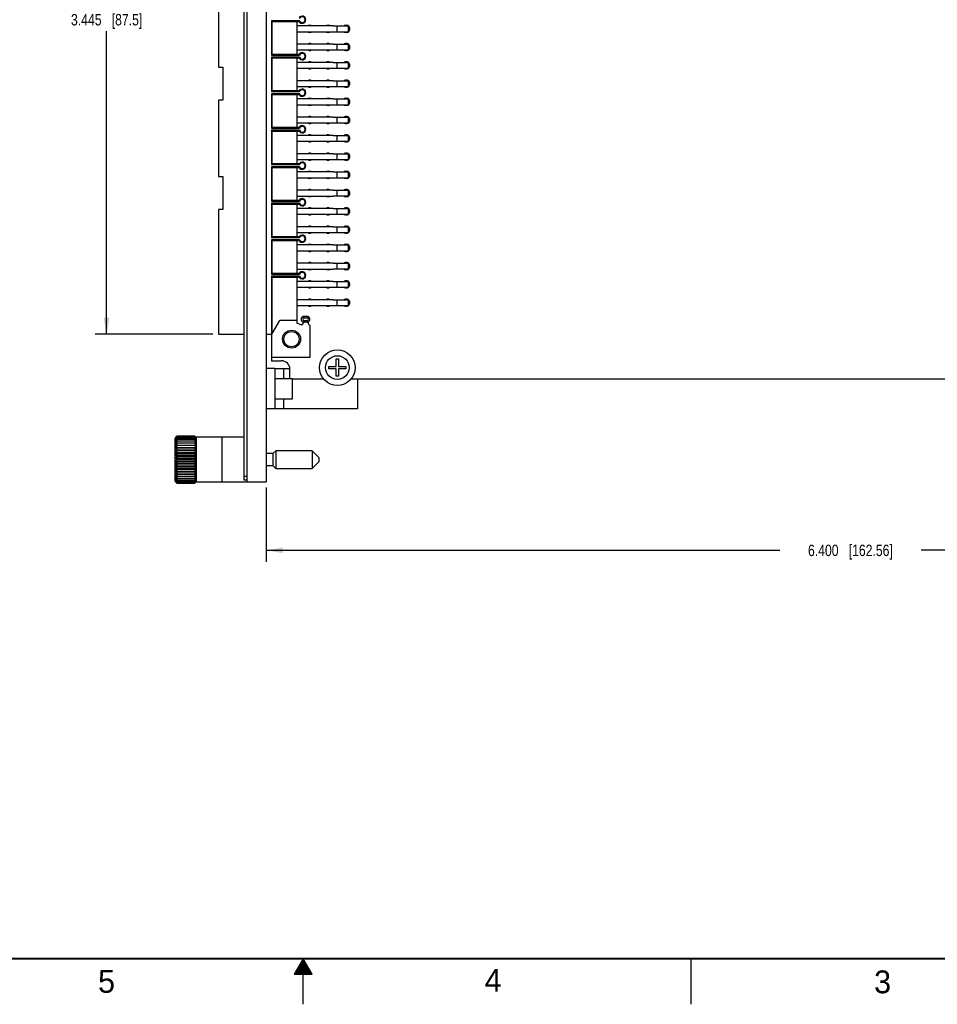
# Model space of a CAD drawing. Header units: inches. Extents: x 0 to 34, y 0 to 22.
# Tile 36 of 47: x 13.9 to 23.9, y 0 to 10.8. Entities that reach past the tile are written whole.
import ezdxf

# ---------------------------------------------------------------- set-up
doc = ezdxf.new("R2010")
doc.units = ezdxf.units.IN
doc.header["$LTSCALE"] = 1.87
doc.header["$MEASUREMENT"] = 0
doc.layers.get('0').update_dxf_attribs({"linetype": 'CONTINUOUS'})
doc.layers.add('DIMENSIONS', color=7, linetype='CONTINUOUS')
doc.styles.get("Standard").update_dxf_attribs({"font": 'txt', "width": 0.8})
doc.styles.add('TEXTSTYLE_2', font='txt')
doc.dimstyles.new('DIMSTYLE_3', dxfattribs={"dimtxt": 0.125, "dimasz": 0.18, "dimexe": 0.125, "dimexo": 0.0625, "dimgap": 0.0625, "dimtad": 0, "dimtih": 1, "dimtoh": 1, "dimdec": 3, "dimlfac": 0.5, "dimzin": 4, "dimdsep": 46, "dimtxsty": 'STANDARD', "dimblk": '_FILLED', "dimblk1": '_FILLED', "dimblk2": '_FILLED', "dimcen": 0.09, "dimadec": 0, "dimazin": 0, "dimtp": 0.001, "dimtm": 0.001, "dimtfac": 1, "dimtdec": 3, "dimtofl": 0, "dimtmove": 0, "dimatfit": 3, "dimldrblk": '_FILLED', "dimfxl": 1, "dimtolj": 1, "dimtzin": 4, "dimarcsym": 0})

# ---------------------------------------------------------------- blocks, each defined once
blk = doc.blocks.new('_FILLED')
at = {"color": 0, "linetype": 'BYBLOCK'}
blk.add_solid([(0, 0), (-1, 0.174), (-1, -0.174)], dxfattribs=at)
blk = doc.blocks.new('*D28')
at = {"layer": 'DIMENSIONS', "color": 2, "linetype": 'CONTINUOUS'}
for p, q in [((16.012, 14.233), (14.723, 14.233)), ((14.848, 14.233), (14.848, 10.913)), ((14.848, 7.343), (14.848, 10.663)), ((16.012, 7.343), (14.723, 7.343))]:
    blk.add_line(p, q, dxfattribs=at)
at = {"layer": 'DIMENSIONS', "color": 2, "linetype": 'CONTINUOUS', "xscale": 0.18, "yscale": 0.18, "zscale": 0.18}
for p, rotation in [((14.848, 14.233), 90), ((14.848, 7.343), 270)]:
    blk.add_blockref('_FILLED', p, dxfattribs=dict(at, rotation=rotation))
at = {"layer": 'DIMENSIONS', "color": 2, "linetype": 'CONTINUOUS', "insert": (14.848, 10.85), "char_height": 0.125, "width": 1.225, "attachment_point": 2, "line_spacing_factor": 0.9}
blk.add_mtext('3.445{\\Ftxt.shx;\\W1.000000;\\H0.125000; }[87.5]', dxfattribs=at)
blk = doc.blocks.new('*D32')
at = {"layer": 'DIMENSIONS', "color": 2, "linetype": 'CONTINUOUS'}
for p, q in [((29.396, 6.947), (29.396, 4.849)), ((16.596, 5.661), (16.596, 4.849)), ((16.596, 4.974), (22.221, 4.974)), ((29.396, 4.974), (23.771, 4.974))]:
    blk.add_line(p, q, dxfattribs=at)
at = {"layer": 'DIMENSIONS', "color": 2, "linetype": 'CONTINUOUS', "xscale": 0.18, "yscale": 0.18, "zscale": 0.18, "rotation": 180}
blk.add_blockref('_FILLED', (16.596, 4.974), dxfattribs=at)
at = {"layer": 'DIMENSIONS', "color": 2, "linetype": 'CONTINUOUS', "xscale": 0.18, "yscale": 0.18, "zscale": 0.18}
blk.add_blockref('_FILLED', (29.396, 4.974), dxfattribs=at)
at = {"layer": 'DIMENSIONS', "color": 2, "linetype": 'CONTINUOUS', "insert": (22.996, 5.036), "char_height": 0.125, "width": 1.425, "attachment_point": 2, "line_spacing_factor": 0.9}
blk.add_mtext('6.400{\\Ftxt.shx;\\W1.000000;\\H0.125000; }[162.56]', dxfattribs=at)

msp = doc.modelspace()

# ---------------------------------------------------------------- linework, layer by layer
at = {"color": 7, "linetype": 'CONTINUOUS'}
for p, q in [((16.3557, 5.7439), (16.3557, 15.8319)), ((16.3857, 15.8519), (16.3857, 5.7239)), ((16.5957, 15.8519), (16.5957, 5.7239)), ((16.0745, 11.3068), (16.0745, 10.269)), ((16.6532, 10.7761), (16.6532, 10.3997)), ((16.6611, 10.7682), (16.6532, 10.7761)), ((16.9618, 10.7761), (16.6532, 10.7761)), ((16.6611, 10.4076), (16.6611, 10.7682)), ((16.6611, 10.7682), (16.9569, 10.7682)), ((16.9328, 10.7682), (16.9328, 10.4076)), ((16.9328, 10.7233), (17.3288, 10.7233)), ((16.9569, 10.7682), (16.9618, 10.7761)), ((17.3288, 10.7194), (17.3288, 10.7233)), ((17.3288, 10.7194), (17.4973, 10.7194)), ((17.3714, 10.7194), (17.3714, 10.6564)), ((17.4501, 10.7233), (17.4501, 10.7194)), ((17.4973, 10.7233), (17.4501, 10.7233)), ((17.4973, 10.6525), (17.4973, 10.7233)), ((17.3288, 10.6525), (16.9328, 10.6525)), ((17.3288, 10.6525), (17.3288, 10.6564)), ((17.3288, 10.6564), (17.4973, 10.6564)), ((17.4501, 10.6564), (17.4501, 10.6525)), ((17.4501, 10.6525), (17.4973, 10.6525)), ((16.9328, 10.5233), (17.3288, 10.5233)), ((17.3288, 10.5194), (17.3288, 10.5233)), ((17.3288, 10.5194), (17.4973, 10.5194)), ((17.3714, 10.5194), (17.3714, 10.4564)), ((17.4501, 10.5233), (17.4501, 10.5194)), ((17.4973, 10.5233), (17.4501, 10.5233)), ((17.4973, 10.4525), (17.4973, 10.5233)), ((16.6532, 10.3997), (16.6611, 10.4076)), ((16.6532, 10.3997), (16.9618, 10.3997)), ((16.6532, 10.3761), (16.6532, 9.9997)), ((16.6611, 10.3682), (16.6532, 10.3761)), ((16.9618, 10.3761), (16.6532, 10.3761)), ((16.9569, 10.4076), (16.6611, 10.4076)), ((16.6611, 10.0076), (16.6611, 10.3682)), ((16.6611, 10.3682), (16.9569, 10.3682)), ((17.3288, 10.4525), (16.9328, 10.4525)), ((16.9328, 10.3682), (16.9328, 10.0076)), ((16.9569, 10.4076), (16.9618, 10.3997)), ((16.9569, 10.3682), (16.9618, 10.3761)), ((17.3288, 10.4525), (17.3288, 10.4564)), ((17.3288, 10.4564), (17.4973, 10.4564)), ((17.4501, 10.4564), (17.4501, 10.4525)), ((17.4501, 10.4525), (17.4973, 10.4525)), ((16.0745, 10.269), (16.1218, 10.269)), ((16.1218, 10.269), (16.1218, 9.9068)), ((16.9328, 10.3233), (17.3288, 10.3233)), ((17.3288, 10.2525), (16.9328, 10.2525)), ((17.3288, 10.3194), (17.3288, 10.3233)), ((17.3288, 10.3194), (17.4973, 10.3194)), ((17.3288, 10.2525), (17.3288, 10.2564)), ((17.3288, 10.2564), (17.4973, 10.2564)), ((17.3714, 10.3194), (17.3714, 10.2564)), ((17.4501, 10.3233), (17.4501, 10.3194)), ((17.4973, 10.3233), (17.4501, 10.3233)), ((17.4501, 10.2564), (17.4501, 10.2525)), ((17.4501, 10.2525), (17.4973, 10.2525)), ((17.4973, 10.2525), (17.4973, 10.3233)), ((16.9328, 10.1233), (17.3288, 10.1233)), ((17.3288, 10.0525), (16.9328, 10.0525)), ((17.3288, 10.1194), (17.3288, 10.1233)), ((17.3288, 10.1194), (17.4973, 10.1194)), ((17.3288, 10.0525), (17.3288, 10.0564)), ((17.3288, 10.0564), (17.4973, 10.0564)), ((17.3714, 10.1194), (17.3714, 10.0564)), ((17.4501, 10.1233), (17.4501, 10.1194)), ((17.4973, 10.1233), (17.4501, 10.1233)), ((17.4501, 10.0564), (17.4501, 10.0525)), ((17.4501, 10.0525), (17.4973, 10.0525)), ((17.4973, 10.0525), (17.4973, 10.1233)), ((16.6532, 9.9997), (16.6611, 10.0076)), ((16.6532, 9.9997), (16.9618, 9.9997)), ((16.6532, 9.9761), (16.6532, 9.5997)), ((16.6611, 9.9682), (16.6532, 9.9761)), ((16.9618, 9.9761), (16.6532, 9.9761)), ((16.9569, 10.0076), (16.6611, 10.0076)), ((16.6611, 9.6076), (16.6611, 9.9682)), ((16.6611, 9.9682), (16.9569, 9.9682)), ((16.9328, 9.9682), (16.9328, 9.6076)), ((16.9569, 10.0076), (16.9618, 9.9997)), ((16.9569, 9.9682), (16.9618, 9.9761)), ((16.0745, 9.9068), (16.0745, 9.069)), ((16.1218, 9.9068), (16.0745, 9.9068)), ((16.9328, 9.9233), (17.3288, 9.9233)), ((17.3288, 9.8525), (16.9328, 9.8525)), ((17.3288, 9.9194), (17.3288, 9.9233)), ((17.3288, 9.9194), (17.4973, 9.9194)), ((17.3288, 9.8525), (17.3288, 9.8564)), ((17.3288, 9.8564), (17.4973, 9.8564)), ((17.3714, 9.9194), (17.3714, 9.8564)), ((17.4501, 9.9233), (17.4501, 9.9194)), ((17.4973, 9.9233), (17.4501, 9.9233)), ((17.4501, 9.8564), (17.4501, 9.8525)), ((17.4501, 9.8525), (17.4973, 9.8525)), ((17.4973, 9.8525), (17.4973, 9.9233)), ((16.9328, 9.7233), (17.3288, 9.7233)), ((17.3288, 9.7194), (17.3288, 9.7233)), ((17.3288, 9.7194), (17.4973, 9.7194)), ((17.3714, 9.7194), (17.3714, 9.6564)), ((17.4501, 9.7233), (17.4501, 9.7194)), ((17.4973, 9.7233), (17.4501, 9.7233)), ((17.4973, 9.6525), (17.4973, 9.7233)), ((16.6532, 9.5997), (16.6611, 9.6076)), ((16.9569, 9.6076), (16.6611, 9.6076)), ((17.3288, 9.6525), (16.9328, 9.6525)), ((16.9569, 9.6076), (16.9618, 9.5997)), ((17.3288, 9.6525), (17.3288, 9.6564)), ((17.3288, 9.6564), (17.4973, 9.6564)), ((17.4501, 9.6564), (17.4501, 9.6525)), ((17.4501, 9.6525), (17.4973, 9.6525)), ((16.6532, 9.5997), (16.9618, 9.5997)), ((16.6532, 9.5761), (16.6532, 9.1997)), ((16.6611, 9.5682), (16.6532, 9.5761)), ((16.9618, 9.5761), (16.6532, 9.5761)), ((16.6611, 9.2076), (16.6611, 9.5682)), ((16.6611, 9.5682), (16.9569, 9.5682)), ((16.9328, 9.5682), (16.9328, 9.2076)), ((16.9328, 9.5233), (17.3288, 9.5233)), ((16.9569, 9.5682), (16.9618, 9.5761)), ((17.3288, 9.5194), (17.3288, 9.5233)), ((17.3288, 9.5194), (17.4973, 9.5194)), ((17.3714, 9.5194), (17.3714, 9.4564)), ((17.4501, 9.5233), (17.4501, 9.5194)), ((17.4973, 9.5233), (17.4501, 9.5233)), ((17.4973, 9.4525), (17.4973, 9.5233)), ((17.3288, 9.4525), (16.9328, 9.4525)), ((17.3288, 9.4525), (17.3288, 9.4564)), ((17.3288, 9.4564), (17.4973, 9.4564)), ((17.4501, 9.4564), (17.4501, 9.4525)), ((17.4501, 9.4525), (17.4973, 9.4525)), ((16.9328, 9.3233), (17.3288, 9.3233)), ((17.3288, 9.3194), (17.3288, 9.3233)), ((17.3288, 9.3194), (17.4973, 9.3194)), ((17.3714, 9.3194), (17.3714, 9.2564)), ((17.4501, 9.3233), (17.4501, 9.3194)), ((17.4973, 9.3233), (17.4501, 9.3233)), ((17.4973, 9.2525), (17.4973, 9.3233)), ((16.6532, 9.1997), (16.6611, 9.2076)), ((16.6532, 9.1997), (16.9618, 9.1997)), ((16.6532, 9.1761), (16.6532, 8.7997)), ((16.6611, 9.1682), (16.6532, 9.1761)), ((16.9618, 9.1761), (16.6532, 9.1761)), ((16.9569, 9.2076), (16.6611, 9.2076)), ((17.3288, 9.2525), (16.9328, 9.2525)), ((16.9569, 9.2076), (16.9618, 9.1997)), ((16.9569, 9.1682), (16.9618, 9.1761)), ((17.3288, 9.2525), (17.3288, 9.2564)), ((17.3288, 9.2564), (17.4973, 9.2564)), ((17.4501, 9.2564), (17.4501, 9.2525)), ((17.4501, 9.2525), (17.4973, 9.2525)), ((16.0745, 9.069), (16.1218, 9.069)), ((16.1218, 9.069), (16.1218, 8.7068)), ((16.6611, 8.8076), (16.6611, 9.1682)), ((16.6611, 9.1682), (16.9569, 9.1682)), ((16.9328, 9.1682), (16.9328, 8.8076)), ((16.9328, 9.1233), (17.3288, 9.1233)), ((17.3288, 9.1194), (17.3288, 9.1233)), ((17.3288, 9.1194), (17.4973, 9.1194)), ((17.3714, 9.1194), (17.3714, 9.0564)), ((17.4501, 9.1233), (17.4501, 9.1194)), ((17.4973, 9.1233), (17.4501, 9.1233)), ((17.4973, 9.0525), (17.4973, 9.1233)), ((17.3288, 9.0525), (16.9328, 9.0525)), ((17.3288, 9.0525), (17.3288, 9.0564)), ((17.3288, 9.0564), (17.4973, 9.0564)), ((17.4501, 9.0564), (17.4501, 9.0525)), ((17.4501, 9.0525), (17.4973, 9.0525)), ((16.9328, 8.9233), (17.3288, 8.9233)), ((17.3288, 8.8525), (16.9328, 8.8525)), ((17.3288, 8.9194), (17.3288, 8.9233)), ((17.3288, 8.9194), (17.4973, 8.9194)), ((17.3288, 8.8525), (17.3288, 8.8564)), ((17.3288, 8.8564), (17.4973, 8.8564)), ((17.3714, 8.9194), (17.3714, 8.8564)), ((17.4501, 8.9233), (17.4501, 8.9194)), ((17.4973, 8.9233), (17.4501, 8.9233)), ((17.4501, 8.8564), (17.4501, 8.8525)), ((17.4501, 8.8525), (17.4973, 8.8525)), ((17.4973, 8.8525), (17.4973, 8.9233)), ((16.6532, 8.7997), (16.6611, 8.8076)), ((16.6532, 8.7997), (16.9618, 8.7997)), ((16.6532, 8.7761), (16.6532, 8.3997)), ((16.6611, 8.7682), (16.6532, 8.7761)), ((16.9618, 8.7761), (16.6532, 8.7761)), ((16.9569, 8.8076), (16.6611, 8.8076)), ((16.6611, 8.4076), (16.6611, 8.7682)), ((16.6611, 8.7682), (16.9569, 8.7682)), ((16.9328, 8.7682), (16.9328, 8.4076)), ((16.9569, 8.8076), (16.9618, 8.7997)), ((16.9569, 8.7682), (16.9618, 8.7761)), ((16.0745, 8.7068), (16.0745, 7.343)), ((16.1218, 8.7068), (16.0745, 8.7068)), ((16.9328, 8.7233), (17.3288, 8.7233)), ((17.3288, 8.6525), (16.9328, 8.6525)), ((17.3288, 8.7194), (17.3288, 8.7233)), ((17.3288, 8.7194), (17.4973, 8.7194)), ((17.3288, 8.6525), (17.3288, 8.6564)), ((17.3288, 8.6564), (17.4973, 8.6564)), ((17.3714, 8.7194), (17.3714, 8.6564)), ((17.4501, 8.7233), (17.4501, 8.7194)), ((17.4973, 8.7233), (17.4501, 8.7233)), ((17.4501, 8.6564), (17.4501, 8.6525)), ((17.4501, 8.6525), (17.4973, 8.6525)), ((17.4973, 8.6525), (17.4973, 8.7233)), ((16.9328, 8.5233), (17.3288, 8.5233)), ((17.3288, 8.5194), (17.3288, 8.5233)), ((17.4501, 8.5233), (17.4501, 8.5194)), ((17.4973, 8.5233), (17.4501, 8.5233)), ((17.4973, 8.4525), (17.4973, 8.5233)), ((17.3288, 8.4525), (16.9328, 8.4525)), ((17.3288, 8.5194), (17.4973, 8.5194)), ((17.3288, 8.4525), (17.3288, 8.4564)), ((17.3288, 8.4564), (17.4973, 8.4564)), ((17.3714, 8.5194), (17.3714, 8.4564)), ((17.4501, 8.4564), (17.4501, 8.4525)), ((17.4501, 8.4525), (17.4973, 8.4525)), ((16.6532, 8.3997), (16.6611, 8.4076)), ((16.6532, 8.3997), (16.9618, 8.3997)), ((16.6532, 8.3761), (16.6532, 7.9997)), ((16.6611, 8.3682), (16.6532, 8.3761)), ((16.9618, 8.3761), (16.6532, 8.3761)), ((16.9569, 8.4076), (16.6611, 8.4076)), ((16.6611, 8.0076), (16.6611, 8.3682)), ((16.6611, 8.3682), (16.9569, 8.3682)), ((16.9328, 8.3682), (16.9328, 8.0076)), ((16.9328, 8.3233), (17.3288, 8.3233)), ((16.9569, 8.4076), (16.9618, 8.3997)), ((16.9569, 8.3682), (16.9618, 8.3761)), ((17.3288, 8.3194), (17.3288, 8.3233)), ((17.3288, 8.3194), (17.4973, 8.3194)), ((17.3714, 8.3194), (17.3714, 8.2564)), ((17.4501, 8.3233), (17.4501, 8.3194)), ((17.4973, 8.3233), (17.4501, 8.3233)), ((17.4973, 8.2525), (17.4973, 8.3233)), ((17.3288, 8.2525), (16.9328, 8.2525)), ((17.3288, 8.2525), (17.3288, 8.2564)), ((17.3288, 8.2564), (17.4973, 8.2564)), ((17.4501, 8.2564), (17.4501, 8.2525)), ((17.4501, 8.2525), (17.4973, 8.2525)), ((16.9328, 8.1233), (17.3288, 8.1233)), ((17.3288, 8.1194), (17.3288, 8.1233)), ((17.3288, 8.1194), (17.4973, 8.1194)), ((17.3714, 8.1194), (17.3714, 8.0564)), ((17.4501, 8.1233), (17.4501, 8.1194)), ((17.4973, 8.1233), (17.4501, 8.1233)), ((17.4973, 8.0525), (17.4973, 8.1233)), ((16.6532, 7.9997), (16.6611, 8.0076)), ((16.6532, 7.9997), (16.9618, 7.9997)), ((16.9569, 8.0076), (16.6611, 8.0076)), ((17.3288, 8.0525), (16.9328, 8.0525)), ((16.9569, 8.0076), (16.9618, 7.9997)), ((17.3288, 8.0525), (17.3288, 8.0564)), ((17.3288, 8.0564), (17.4973, 8.0564)), ((17.4501, 8.0564), (17.4501, 8.0525)), ((17.4501, 8.0525), (17.4973, 8.0525)), ((16.6532, 7.9761), (16.6532, 7.343)), ((16.6611, 7.9682), (16.6532, 7.9761)), ((16.9618, 7.9761), (16.6532, 7.9761)), ((16.6611, 7.3498), (16.6611, 7.9682)), ((16.6611, 7.9682), (16.9569, 7.9682)), ((16.9328, 7.9682), (16.9328, 7.4643)), ((16.9328, 7.9233), (17.3288, 7.9233)), ((16.9569, 7.9682), (16.9618, 7.9761)), ((17.3288, 7.9194), (17.3288, 7.9233)), ((17.3288, 7.9194), (17.4973, 7.9194)), ((17.3714, 7.9194), (17.3714, 7.8564)), ((17.4501, 7.9233), (17.4501, 7.9194)), ((17.4973, 7.9233), (17.4501, 7.9233)), ((17.4973, 7.8525), (17.4973, 7.9233)), ((17.3288, 7.8525), (16.9328, 7.8525)), ((17.3288, 7.8525), (17.3288, 7.8564)), ((17.3288, 7.8564), (17.4973, 7.8564)), ((17.4501, 7.8564), (17.4501, 7.8525)), ((17.4501, 7.8525), (17.4973, 7.8525)), ((16.9328, 7.7233), (17.3288, 7.7233)), ((17.3288, 7.7194), (17.3288, 7.7233)), ((17.3288, 7.7194), (17.4973, 7.7194)), ((17.3714, 7.7194), (17.3714, 7.6564)), ((17.4501, 7.7233), (17.4501, 7.7194)), ((17.4973, 7.7233), (17.4501, 7.7233)), ((17.4973, 7.6525), (17.4973, 7.7233)), ((17.3288, 7.6525), (16.9328, 7.6525)), ((17.3288, 7.6525), (17.3288, 7.6564)), ((17.3288, 7.6564), (17.4973, 7.6564)), ((17.4501, 7.6564), (17.4501, 7.6525)), ((17.4501, 7.6525), (17.4973, 7.6525)), ((16.6572, 7.343), (16.7436, 7.4926)), ((16.9328, 7.4926), (16.7436, 7.4926)), ((16.9782, 7.443), (16.9328, 7.4643)), ((16.9997, 7.4572), (16.9871, 7.4446)), ((16.9997, 7.4572), (16.9997, 7.476)), ((17.0432, 7.4737), (17.0114, 7.4737)), ((17.0115, 7.521), (17.0115, 7.5367)), ((17.043, 7.5367), (17.0115, 7.5367)), ((17.0115, 7.521), (17.043, 7.521)), ((17.0115, 7.4737), (17.0115, 7.4895)), ((17.043, 7.4895), (17.0115, 7.4895)), ((17.043, 7.5367), (17.043, 7.521)), ((17.043, 7.4895), (17.043, 7.4737)), ((17.0548, 7.476), (17.0548, 7.4572)), ((17.0745, 7.4375), (17.0548, 7.4572)), ((16.0745, 7.343), (16.3557, 7.343)), ((16.5957, 7.343), (16.6572, 7.343)), ((16.6557, 7.343), (16.6557, 7.0519)), ((16.6572, 7.0871), (16.6572, 7.343)), ((17.0745, 7.4375), (17.0745, 7.0871)), ((16.6557, 7.0519), (16.7617, 7.0519)), ((17.0745, 7.0871), (16.6572, 7.0871)), ((17.3639, 6.9877), (17.3639, 7.0704)), ((17.3639, 7.0704), (17.3875, 7.0704)), ((17.3875, 7.0704), (17.3875, 6.9877)), ((16.6917, 6.9659), (16.5957, 6.9659)), ((16.8557, 6.8579), (16.8557, 6.9579)), ((17.2812, 6.9641), (17.2812, 6.9877)), ((17.2812, 6.9877), (17.3639, 6.9877)), ((17.3639, 6.9641), (17.2812, 6.9641)), ((17.3639, 6.8814), (17.3639, 6.9641)), ((17.3875, 6.9877), (17.4702, 6.9877)), ((17.3875, 6.9641), (17.3875, 6.8814)), ((17.4702, 6.9641), (17.3875, 6.9641)), ((17.4702, 6.9877), (17.4702, 6.9641)), ((16.6917, 6.8579), (16.8857, 6.8579)), ((16.8857, 6.6339), (16.8857, 6.8579)), ((16.8857, 6.8519), (17.2254, 6.8519)), ((17.3875, 6.8814), (17.3639, 6.8814)), ((17.526, 6.8519), (29.2377, 6.8519)), ((16.6917, 6.6339), (16.8857, 6.6339)), ((16.6917, 6.5259), (16.5957, 6.5259)), ((15.6038, 6.2098), (15.5982, 6.2041)), ((15.5982, 5.7317), (15.5982, 6.2041)), ((15.6041, 6.15), (15.8282, 6.15)), ((15.6194, 6.2254), (15.6183, 6.2243)), ((15.6194, 6.2254), (15.6183, 6.2243)), ((15.8129, 6.2254), (15.6194, 6.2254)), ((15.6194, 6.2232), (15.8129, 6.2232)), ((15.6194, 6.2166), (15.8129, 6.2166)), ((15.6194, 6.2058), (15.8129, 6.2058)), ((15.6194, 6.1909), (15.8129, 6.1909)), ((15.6194, 6.1722), (15.8129, 6.1722)), ((15.814, 6.2243), (15.8129, 6.2254)), ((15.814, 6.2243), (15.8129, 6.2254)), ((15.8337, 6.2045), (15.8285, 6.2098)), ((15.8337, 5.7229), (15.8337, 6.2129)), ((16.3557, 6.2129), (15.8337, 6.2129)), ((15.6041, 6.1276), (15.8282, 6.1276)), ((15.6041, 6.1024), (15.8282, 6.1024)), ((15.6041, 6.075), (15.8282, 6.075)), ((15.6041, 6.0457), (15.8282, 6.0457)), ((15.6194, 6.1246), (15.8129, 6.1246)), ((15.6194, 6.0966), (15.8129, 6.0966)), ((15.6194, 6.0664), (15.8129, 6.0664)), ((16.7003, 6.0655), (16.668, 6.0332)), ((16.7003, 6.0655), (16.7003, 5.8703)), ((17.0979, 6.0655), (16.7003, 6.0655)), ((17.1727, 5.9907), (17.0979, 6.0655)), ((17.0979, 6.0655), (17.0979, 5.8703)), ((15.6041, 6.0151), (15.8282, 6.0151)), ((15.6041, 5.9837), (15.8282, 5.9837)), ((15.6041, 5.9521), (15.8282, 5.9521)), ((15.6194, 6.0345), (15.8129, 6.0345)), ((15.6194, 6.0015), (15.8129, 6.0015)), ((15.6194, 5.9679), (15.8129, 5.9679)), ((15.6194, 5.9343), (15.8129, 5.9343)), ((16.668, 6.0332), (16.5957, 6.0332)), ((16.668, 6.0332), (16.668, 5.9025)), ((17.0979, 5.8703), (17.1727, 5.9451)), ((17.1727, 5.9907), (17.1727, 5.9451)), ((15.6041, 5.9206), (15.8282, 5.9206)), ((15.6041, 5.89), (15.8282, 5.89)), ((15.6041, 5.8608), (15.8282, 5.8608)), ((15.6041, 5.8334), (15.8282, 5.8334)), ((15.6194, 5.9012), (15.8129, 5.9012)), ((15.6194, 5.8694), (15.8129, 5.8694)), ((15.6194, 5.8391), (15.8129, 5.8391)), ((16.5957, 5.9025), (16.668, 5.9025)), ((16.668, 5.9025), (16.7003, 5.8703)), ((16.7003, 5.8703), (17.0979, 5.8703)), ((15.5982, 5.7317), (15.6038, 5.726)), ((15.6041, 5.8082), (15.8282, 5.8082)), ((15.6041, 5.7858), (15.8282, 5.7858)), ((15.6194, 5.8111), (15.8129, 5.8111)), ((15.6194, 5.7636), (15.8129, 5.7636)), ((15.6194, 5.7449), (15.8129, 5.7449)), ((15.6194, 5.73), (15.8129, 5.73)), ((15.6194, 5.7192), (15.8129, 5.7192)), ((15.8285, 5.726), (15.8337, 5.7312)), ((15.8337, 5.7229), (16.3857, 5.7229)), ((16.3857, 5.7839), (16.3557, 5.7839)), ((16.3857, 5.7439), (16.3557, 5.7439)), ((16.3857, 5.7239), (16.5957, 5.7239)), ((15.6183, 5.7115), (15.6194, 5.7104)), ((15.6183, 5.7115), (15.6194, 5.7104)), ((15.6194, 5.7126), (15.8129, 5.7126)), ((15.6194, 5.7104), (15.8129, 5.7104)), ((15.8129, 5.7104), (15.814, 5.7115)), ((15.8129, 5.7104), (15.814, 5.7115))]:
    msp.add_line(p, q, dxfattribs=at)
at = {"color": 3, "linetype": 'CONTINUOUS'}
for p, q in [((16.6917, 6.9659), (16.6917, 6.5259)), ((16.6917, 6.9659), (16.8553, 6.9659)), ((16.7877, 6.8579), (16.7877, 6.9659)), ((17.5957, 6.8519), (17.5957, 6.5259)), ((16.7877, 6.5259), (16.7877, 6.6339)), ((17.5957, 6.5259), (16.6917, 6.5259)), ((16.1137, 5.7229), (16.1137, 6.2129))]:
    msp.add_line(p, q, dxfattribs=at)
at = {"color": 2, "linetype": 'CONTINUOUS'}
for p, q in [((17, 0.5), (16.902, 0.3303)), ((16.9654, 0.44), (17.0347, 0.44)), ((16.9712, 0.45), (17.0289, 0.45)), ((16.9769, 0.46), (17.0231, 0.46)), ((16.9827, 0.47), (17.0173, 0.47)), ((16.9885, 0.48), (17.0116, 0.48)), ((16.9942, 0.49), (17.0058, 0.49)), ((17.098, 0.3303), (17, 0.5)), ((17, 0), (17, 0.5)), ((21.25, 0), (21.25, 0.5)), ((16.902, 0.3303), (17.098, 0.3303)), ((16.9076, 0.34), (17.0924, 0.34)), ((16.9134, 0.35), (17.0866, 0.35)), ((16.9192, 0.36), (17.0808, 0.36)), ((16.925, 0.37), (17.0751, 0.37)), ((16.9307, 0.38), (17.0693, 0.38)), ((16.9365, 0.39), (17.0635, 0.39)), ((16.9423, 0.4), (17.0578, 0.4)), ((16.9481, 0.41), (17.052, 0.41)), ((16.9538, 0.42), (17.0462, 0.42)), ((16.9596, 0.43), (17.0404, 0.43))]:
    msp.add_line(p, q, dxfattribs=at)
at = {"color": 7, "linetype": 'CONTINUOUS', "const_width": 0.02}
msp.add_lwpolyline([(0.5, 0.5), (33.5, 0.5)], dxfattribs=at)
at = {"color": 7, "linetype": 'CONTINUOUS'}
for centre, radius in [((16.8737, 7.2879), 0.0984), ((16.8737, 7.2879), 0.083), ((17.3757, 6.9759), 0.1949), ((17.3757, 6.9759), 0.1299)]:
    msp.add_circle(centre, radius, dxfattribs=at)
for centre, radius, start, end in [((16.991, 10.7879), 0.0394, 210, 150), ((16.991, 10.7879), 0.0315, 202.02431, 157.97569), ((17.0737, 10.6879), 0.039, 65.47324, 114.52676), ((17.2737, 10.6879), 0.039, 65.47324, 114.52676), ((17.4737, 10.6879), 0.039, 65.47324, 114.52676), ((17.4737, 10.6879), 0.039, 305.93668, 54.06332), ((17.0737, 10.6879), 0.039, 245.47324, 294.52676), ((17.2737, 10.6879), 0.039, 245.47324, 294.52676), ((17.4737, 10.6879), 0.039, 245.47324, 294.52676), ((17.0737, 10.4879), 0.039, 65.47324, 114.52676), ((17.2737, 10.4879), 0.039, 65.47324, 114.52676), ((17.4737, 10.4879), 0.039, 65.47324, 114.52676), ((17.4737, 10.4879), 0.039, 305.93668, 54.06332), ((16.991, 10.3879), 0.0394, 210, 150), ((16.991, 10.3879), 0.0315, 202.02431, 157.97569), ((17.0737, 10.4879), 0.039, 245.47324, 294.52676), ((17.2737, 10.4879), 0.039, 245.47324, 294.52676), ((17.4737, 10.4879), 0.039, 245.47324, 294.52676), ((17.0737, 10.2879), 0.039, 65.47324, 114.52676), ((17.0737, 10.2879), 0.039, 245.47324, 294.52676), ((17.2737, 10.2879), 0.039, 65.47324, 114.52676), ((17.2737, 10.2879), 0.039, 245.47324, 294.52676), ((17.4737, 10.2879), 0.039, 65.47324, 114.52676), ((17.4737, 10.2879), 0.039, 245.47324, 294.52676), ((17.4737, 10.2879), 0.039, 305.93668, 54.06332), ((17.0737, 10.0879), 0.039, 65.47324, 114.52676), ((17.0737, 10.0879), 0.039, 245.47324, 294.52676), ((17.2737, 10.0879), 0.039, 65.47324, 114.52676), ((17.2737, 10.0879), 0.039, 245.47324, 294.52676), ((17.4737, 10.0879), 0.039, 65.47324, 114.52676), ((17.4737, 10.0879), 0.039, 245.47324, 294.52676), ((17.4737, 10.0879), 0.039, 305.93668, 54.06332), ((16.991, 9.9879), 0.0394, 210, 150), ((16.991, 9.9879), 0.0315, 202.02431, 157.97569), ((17.0737, 9.8879), 0.039, 65.47324, 114.52676), ((17.2737, 9.8879), 0.039, 65.47324, 114.52676), ((17.4737, 9.8879), 0.039, 65.47324, 114.52676), ((17.0737, 9.8879), 0.039, 245.47324, 294.52676), ((17.2737, 9.8879), 0.039, 245.47324, 294.52676), ((17.4737, 9.8879), 0.039, 245.47324, 294.52676), ((17.4737, 9.8879), 0.039, 305.93668, 54.06332), ((17.0737, 9.6879), 0.039, 65.47324, 114.52676), ((17.2737, 9.6879), 0.039, 65.47324, 114.52676), ((17.4737, 9.6879), 0.039, 65.47324, 114.52676), ((17.4737, 9.6879), 0.039, 305.93668, 54.06332), ((16.991, 9.5879), 0.0394, 210, 150), ((16.991, 9.5879), 0.0315, 202.02431, 157.97569), ((17.0737, 9.6879), 0.039, 245.47324, 294.52676), ((17.2737, 9.6879), 0.039, 245.47324, 294.52676), ((17.4737, 9.6879), 0.039, 245.47324, 294.52676), ((17.0737, 9.4879), 0.039, 65.47324, 114.52676), ((17.2737, 9.4879), 0.039, 65.47324, 114.52676), ((17.4737, 9.4879), 0.039, 65.47324, 114.52676), ((17.4737, 9.4879), 0.039, 305.93668, 54.06332), ((17.0737, 9.4879), 0.039, 245.47324, 294.52676), ((17.2737, 9.4879), 0.039, 245.47324, 294.52676), ((17.4737, 9.4879), 0.039, 245.47324, 294.52676), ((17.0737, 9.2879), 0.039, 65.47324, 114.52676), ((17.2737, 9.2879), 0.039, 65.47324, 114.52676), ((17.4737, 9.2879), 0.039, 65.47324, 114.52676), ((17.4737, 9.2879), 0.039, 305.93668, 54.06332), ((16.991, 9.1879), 0.0394, 210, 150), ((16.991, 9.1879), 0.0315, 202.02431, 157.97569), ((17.0737, 9.2879), 0.039, 245.47324, 294.52676), ((17.2737, 9.2879), 0.039, 245.47324, 294.52676), ((17.4737, 9.2879), 0.039, 245.47324, 294.52676), ((17.0737, 9.0879), 0.039, 65.47324, 114.52676), ((17.2737, 9.0879), 0.039, 65.47324, 114.52676), ((17.4737, 9.0879), 0.039, 65.47324, 114.52676), ((17.4737, 9.0879), 0.039, 305.93668, 54.06332), ((17.0737, 9.0879), 0.039, 245.47324, 294.52676), ((17.2737, 9.0879), 0.039, 245.47324, 294.52676), ((17.4737, 9.0879), 0.039, 245.47324, 294.52676), ((17.0737, 8.8879), 0.039, 65.47324, 114.52676), ((17.0737, 8.8879), 0.039, 245.47324, 294.52676), ((17.2737, 8.8879), 0.039, 65.47324, 114.52676), ((17.2737, 8.8879), 0.039, 245.47324, 294.52676), ((17.4737, 8.8879), 0.039, 65.47324, 114.52676), ((17.4737, 8.8879), 0.039, 245.47324, 294.52676), ((17.4737, 8.8879), 0.039, 305.93668, 54.06332), ((16.991, 8.7879), 0.0394, 210, 150), ((16.991, 8.7879), 0.0315, 202.02431, 157.97569), ((17.0737, 8.6879), 0.039, 65.47324, 114.52676), ((17.0737, 8.6879), 0.039, 245.47324, 294.52676), ((17.2737, 8.6879), 0.039, 65.47324, 114.52676), ((17.2737, 8.6879), 0.039, 245.47324, 294.52676), ((17.4737, 8.6879), 0.039, 244.28571, 294.52676), ((17.4737, 8.6879), 0.039, 64.28571, 114.52676), ((17.4737, 8.6879), 0.039, 307.42853, 52.57147), ((17.0737, 8.4879), 0.039, 65.47324, 114.52676), ((17.2737, 8.4879), 0.039, 65.47324, 114.52676), ((17.4737, 8.4879), 0.039, 64.28571, 114.52676), ((16.991, 8.3879), 0.0394, 210, 150), ((16.991, 8.3879), 0.0315, 202.02431, 157.97569), ((17.0737, 8.4879), 0.039, 245.47324, 294.52676), ((17.2737, 8.4879), 0.039, 245.47324, 294.52676), ((17.4737, 8.4879), 0.039, 244.28571, 294.52676), ((17.4737, 8.4879), 0.039, 307.42853, 52.57147), ((17.0737, 8.2879), 0.039, 65.47324, 114.52676), ((17.2737, 8.2879), 0.039, 65.47324, 114.52676), ((17.4737, 8.2879), 0.039, 64.28571, 114.52676), ((17.4737, 8.2879), 0.039, 307.42853, 52.57147), ((17.0737, 8.2879), 0.039, 245.47324, 294.52676), ((17.2737, 8.2879), 0.039, 245.47324, 294.52676), ((17.4737, 8.2879), 0.039, 244.28571, 294.52676), ((17.0737, 8.0879), 0.039, 65.47324, 114.52676), ((17.2737, 8.0879), 0.039, 65.47324, 114.52676), ((17.4737, 8.0879), 0.039, 64.28571, 114.52676), ((17.4737, 8.0879), 0.039, 307.42853, 52.57147), ((16.991, 7.9879), 0.0394, 210, 150), ((16.991, 7.9879), 0.0315, 202.02431, 157.97569), ((17.0737, 8.0879), 0.039, 245.47324, 294.52676), ((17.2737, 8.0879), 0.039, 245.47324, 294.52676), ((17.4737, 8.0879), 0.039, 244.28571, 294.52676), ((17.0737, 7.8879), 0.039, 65.47324, 114.52676), ((17.2737, 7.8879), 0.039, 65.47324, 114.52676), ((17.4737, 7.8879), 0.039, 64.28571, 114.52676), ((17.4737, 7.8879), 0.039, 307.42853, 52.57147), ((17.0737, 7.8879), 0.039, 245.47324, 294.52676), ((17.2737, 7.8879), 0.039, 245.47324, 294.52676), ((17.4737, 7.8879), 0.039, 244.28571, 294.52676), ((17.0737, 7.6879), 0.039, 65.47324, 114.52676), ((17.2737, 7.6879), 0.039, 65.47324, 114.52676), ((17.4737, 7.6879), 0.039, 64.28571, 114.52676), ((17.4737, 7.6879), 0.039, 307.42853, 52.57147), ((17.0737, 7.6879), 0.039, 245.47324, 294.52676), ((17.2737, 7.6879), 0.039, 245.47324, 294.52676), ((17.4737, 7.6879), 0.039, 244.28571, 294.52676), ((16.9815, 7.4501), 0.00787, 244.88517, 315), ((17.0115, 7.5052), 0.0315, 90, 247.97569), ((17.0115, 7.5052), 0.0157, 90, 270), ((17.043, 7.5052), 0.0315, 292.02431, 90), ((17.043, 7.5052), 0.0157, 270, 90), ((16.7617, 6.9579), 0.094, 0, 90), ((16.0693, 5.7749), 0.6366, 135.10046, 136.94324), ((16.1362, 5.7622), 0.6925, 138.26482, 140.20603), ((15.9966, 5.7839), 0.579, 130.6565, 132.68607), ((16.1934, 5.7475), 0.7413, 140.74459, 142.65516), ((15.9407, 5.761), 0.5575, 125.19348, 127.14378), ((16.2309, 5.7371), 0.7705, 142.53004, 144.44481), ((15.8927, 5.6993), 0.5755, 118.35401, 120.10182), ((16.2682, 5.7153), 0.8044, 143.75449, 145.64274), ((15.8559, 5.5429), 0.6898, 110.04732, 111.40786), ((15.8327, 5.0129), 1.1787, 100.42549, 101.18357), ((16.2916, 5.6921), 0.826, 144.46446, 146.33581), ((16.2996, 5.6683), 0.8334, 144.69709, 146.56266), ((15.3156, 5.779), 0.6668, 39.75646, 41.77269), ((15.4189, 5.7651), 0.6042, 47.35623, 49.3012), ((15.2597, 5.764), 0.7147, 37.30938, 39.29087), ((15.4761, 5.7399), 0.5837, 52.8999, 54.76283), ((15.2014, 5.7371), 0.7705, 35.55519, 37.46996), ((15.5253, 5.6738), 0.6048, 59.94052, 61.60365), ((15.1641, 5.7153), 0.8044, 34.35726, 36.24551), ((15.563, 5.5073), 0.7278, 68.62765, 69.91717), ((15.5867, 4.9453), 1.2476, 78.83734, 79.5536), ((15.1407, 5.6921), 0.826, 33.66419, 35.53554), ((15.1327, 5.6683), 0.8334, 33.43734, 35.30291), ((15.3813, 5.7926), 0.6112, 43.01853, 44.93799), ((15.8327, 7.2839), 1.1788, 258.81644, 259.57451), ((16.2916, 5.6445), 0.826, 144.46446, 146.33581), ((15.8559, 6.7446), 0.6898, 248.59216, 249.95267), ((16.2682, 5.621), 0.8044, 143.75449, 145.64274), ((15.8927, 6.5729), 0.5755, 239.89821, 241.64596), ((16.2309, 5.5977), 0.7705, 142.53004, 144.44481), ((15.9407, 6.4902), 0.5575, 232.85626, 234.80647), ((15.5867, 7.3515), 1.2476, 280.4464, 281.16266), ((15.1407, 5.6445), 0.826, 33.66419, 35.53554), ((15.563, 6.7802), 0.7278, 290.08282, 291.37235), ((15.1641, 5.621), 0.8044, 34.35726, 36.24551), ((15.5253, 6.5984), 0.6048, 298.39633, 300.0595), ((15.2014, 5.5977), 0.7705, 35.55519, 37.46996), ((15.4762, 6.5112), 0.5836, 305.23714, 307.10012), ((16.1934, 5.5654), 0.7413, 140.74463, 142.65513), ((15.9967, 6.4408), 0.579, 227.31399, 229.34344), ((16.1362, 5.5405), 0.6925, 138.26486, 140.20599), ((16.0567, 6.4062), 0.6191, 223.02656, 225.06591), ((16.0748, 5.5121), 0.6443, 134.97393, 136.9336), ((16.1166, 6.3784), 0.6667, 219.75639, 221.77276), ((16.0134, 5.4762), 0.6042, 130.69876, 132.64381), ((15.2597, 5.5819), 0.7147, 37.30932, 39.29093), ((15.4189, 6.4595), 0.6042, 310.69876, 312.64381), ((15.3157, 5.5574), 0.6667, 39.75639, 41.77276), ((15.3575, 6.4237), 0.6443, 314.97393, 316.9336), ((15.3756, 5.5296), 0.6191, 43.02656, 45.06591), ((15.2961, 6.3953), 0.6925, 318.26486, 320.20599), ((15.4356, 5.495), 0.579, 47.31399, 49.34344), ((16.1726, 6.3538), 0.7147, 217.30932, 219.29093), ((15.9562, 5.4245), 0.5836, 125.23714, 127.10012), ((16.2309, 6.3381), 0.7705, 215.55519, 217.46996), ((15.907, 5.3374), 0.6048, 118.39633, 120.0595), ((16.2682, 6.3148), 0.8044, 214.35726, 216.24551), ((15.8693, 5.1556), 0.7278, 110.08282, 111.37235), ((16.2916, 6.2912), 0.826, 213.66419, 215.53554), ((15.2389, 6.3703), 0.7413, 320.74463, 322.65513), ((15.4916, 5.4456), 0.5575, 52.85626, 54.80647), ((15.2014, 6.3381), 0.7705, 322.53004, 324.44481), ((15.5396, 5.3629), 0.5755, 59.89821, 61.64596), ((15.1641, 6.3148), 0.8044, 323.75449, 325.64274), ((15.5764, 5.1911), 0.6898, 68.59216, 69.95267), ((15.1407, 6.2912), 0.826, 324.46446, 326.33581), ((15.8456, 4.5843), 1.2476, 100.4464, 101.16266), ((16.2996, 6.2675), 0.8334, 213.43734, 215.30291), ((16.2916, 6.2437), 0.826, 213.66419, 215.53554), ((15.8456, 6.9905), 1.2476, 258.83734, 259.5536), ((16.2682, 6.2205), 0.8044, 214.35726, 216.24551), ((16.2309, 6.1987), 0.7705, 215.55519, 217.46996), ((15.8693, 6.4284), 0.7278, 248.62765, 249.91717), ((16.1726, 6.1718), 0.7147, 217.30938, 219.29087), ((15.907, 6.262), 0.6048, 239.94052, 241.60365), ((16.1167, 6.1568), 0.6668, 219.75646, 221.77269), ((15.9562, 6.1959), 0.5837, 232.8999, 234.76283), ((16.0532, 6.1454), 0.6144, 223.02336, 224.93294), ((16.0134, 6.1707), 0.6042, 227.35623, 229.3012), ((15.5996, 4.6519), 1.1788, 78.81644, 79.57451), ((15.1327, 6.2675), 0.8334, 324.69709, 326.56266), ((15.1407, 6.2437), 0.826, 324.46446, 326.33581), ((15.5996, 6.9229), 1.1787, 280.42549, 281.18357), ((15.1641, 6.2205), 0.8044, 323.75449, 325.64274), ((15.2014, 6.1987), 0.7705, 322.53004, 324.44481), ((15.5764, 6.3929), 0.6898, 290.04732, 291.40786), ((15.2389, 6.1882), 0.7413, 320.74459, 322.65516), ((15.5396, 6.2364), 0.5755, 298.35401, 300.10182), ((15.2961, 6.1736), 0.6925, 318.26482, 320.20603), ((15.4916, 6.1748), 0.5575, 305.19348, 307.14378), ((15.4357, 6.1519), 0.579, 310.6565, 312.68607), ((15.363, 6.1609), 0.6366, 315.10046, 316.94324)]:
    msp.add_arc(centre, radius, start, end, dxfattribs=at)
for points in [[(16.9997, 7.476), (17.0034, 7.4745), (17.0074, 7.4737), (17.0114, 7.4737)], [(17.0432, 7.4737), (17.0471, 7.4737), (17.0512, 7.4745), (17.0548, 7.476)]]:
    msp.add_open_spline(points, degree=3, dxfattribs=at)

# ---------------------------------------------------------------- texts
at = {"color": 2, "linetype": 'CONTINUOUS', "char_height": 0.25, "width": 0.25, "attachment_point": 1, "line_spacing_factor": 0.9, "style": 'TEXTSTYLE_2'}
for s, insert in [('5', (14.754, 0.3762)), ('4', (18.9884, 0.3869)), ('3', (23.2555, 0.371))]:
    msp.add_mtext(s, dxfattribs=dict(at, insert=insert))

# ---------------------------------------------------------------- dimensions: what is measured, and where the dimension line sits
at = {"layer": 'DIMENSIONS', "color": 2, "linetype": 'CONTINUOUS'}
for base, p1, p2, angle, picture, middle in [((14.8482, 7.343), (16.0745, 14.2328), (16.0745, 7.343), 270, '*D28', (14.8482, 10.7879)), ((16.5957, 4.9739), (29.3957, 7.0099), (16.5957, 5.7239), 180, '*D32', (22.9957, 4.9739))]:
    dim = msp.add_linear_dim(base=base, p1=p1, p2=p2, angle=angle, dimstyle='DIMSTYLE_3', dxfattribs=at)
    dim.commit()
    dim.dimension.update_dxf_attribs({"geometry": picture, "text_midpoint": middle, "dimtype": 160})

doc.saveas('drawing.dxf')
